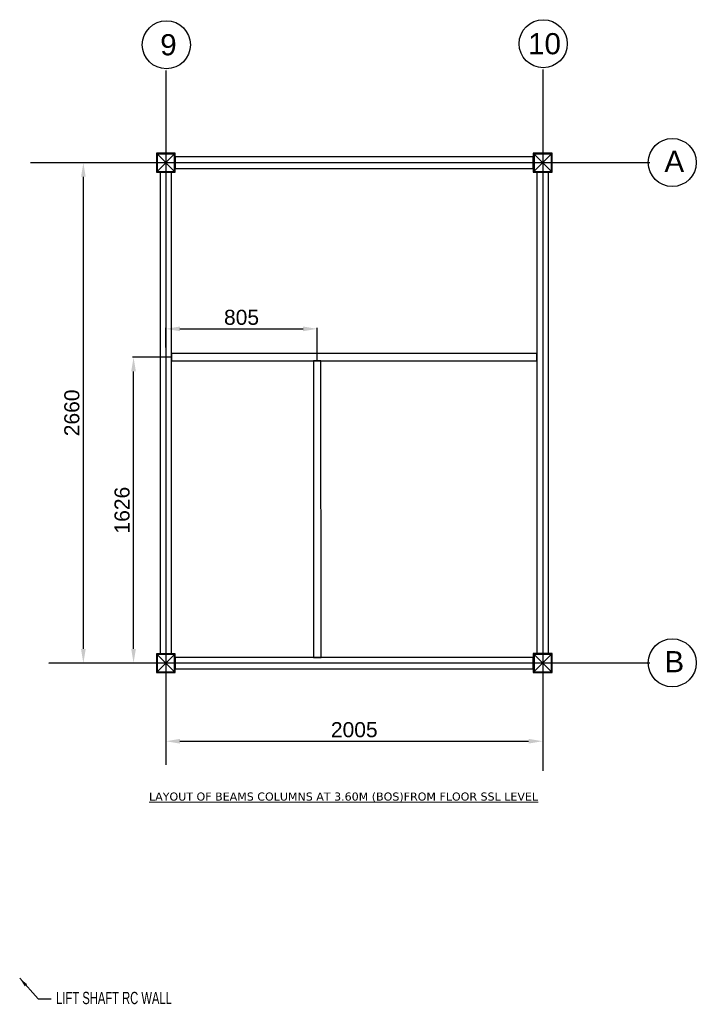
# Model space of a CAD drawing. Header units: millimetres. Extents: x -106827 to 92813, y -35754 to 7831.
# Tile 3 of 150: x -83328 to -79728, y -21167 to -15933. Entities that reach past the tile are written whole.
import ezdxf

# ---------------------------------------------------------------- set-up
doc = ezdxf.new("R2010")
doc.units = ezdxf.units.MM
doc.header["$PDMODE"] = 35
doc.linetypes.add('CENTER2', pattern=[1.125, 0.75, -0.125, 0.125, -0.125])
doc.layers.add('DIM', color=1, linetype='Continuous')
doc.layers.add('TEXT', color=7, linetype='Continuous', lineweight=5)
doc.styles.add('Annotative', font='verdana.ttf')
doc.styles.add('ARIAL', font='arial.ttf')
doc.styles.add('C-ARIAL', font='arial.ttf')
doc.styles.add('ROMANS', font='ARIALN.TTF', dxfattribs={"width": 0.75})
doc.dimstyles.new('50', dxfattribs={"dimscale": 50, "dimtxt": 2.5, "dimasz": 1.5, "dimexe": 1.25, "dimexo": 1, "dimgap": 0.8, "dimtad": 1, "dimdec": 0, "dimzin": 0, "dimdsep": 46, "dimtxsty": 'ROMANS', "dimblk1": 'ARCHTICK', "dimblk2": 'ARCHTICK', "dimsah": 1, "dimcen": 0, "dimdle": 1.25, "dimclrd": 1, "dimclre": 1, "dimclrt": 3, "dimadec": 0, "dimazin": 0, "dimtfac": 1, "dimtdec": 0, "dimtmove": 0, "dimatfit": 3, "dimfxl": 1, "dimtolj": 1, "dimtzin": 0, "dimarcsym": 0})
doc.dimstyles.new('S-20', dxfattribs={"dimtxt": 80, "dimasz": 75, "dimexe": 5, "dimexo": 5, "dimgap": 20, "dimtad": 1, "dimdec": 0, "dimzin": 0, "dimdsep": 46, "dimtxsty": 'ARIAL', "dimcen": 0.09, "dimdle": 100, "dimclrd": 8, "dimclre": 8, "dimclrt": 6, "dimadec": 0, "dimazin": 0, "dimtfac": 1, "dimtdec": 0, "dimtofl": 0, "dimtmove": 0, "dimatfit": 3, "dimfxl": 1, "dimtolj": 1, "dimtzin": 0, "dimlwd": -1, "dimarcsym": 0})

# ---------------------------------------------------------------- blocks, each defined once
blk = doc.blocks.new('_ArchTick')
at = {"color": 0, "linetype": 'ByBlock', "const_width": 0.15}
blk.add_lwpolyline([(-0.5, -0.5), (0.5, 0.5)], dxfattribs=at)
blk = doc.blocks.new('*D590')
at = {"color": 8, "lineweight": -2, "ltscale": 10}
for p, q in [((-82550.1, -19663), (-82550.1, -19773.5)), ((-80545.5, -19663), (-80545.5, -19773.5))]:
    blk.add_line(p, q, dxfattribs=at)
at = {"color": 8, "ltscale": 10}
blk.add_line((-82475.1, -19768.5), (-80620.5, -19768.5), dxfattribs=at)
at = {"color": 8}
for points in [[(-82475.1, -19756), (-82475.1, -19781), (-82550.1, -19768.5)], [(-80620.5, -19781), (-80620.5, -19756), (-80545.5, -19768.5)]]:
    blk.add_solid(points, dxfattribs=at)
at = {"layer": 'Defpoints', "color": 0}
for p in [(-82550.1, -19658), (-80545.5, -19658), (-80545.5, -19768.5)]:
    blk.add_point(p, dxfattribs=at)
at = {"color": 6, "insert": (-81547.8, -19707.6), "char_height": 80, "attachment_point": 5, "style": 'ARIAL'}
blk.add_mtext('\\A1;2005', dxfattribs=at)
blk = doc.blocks.new('*D591')
at = {"color": 8, "lineweight": -2, "ltscale": 10}
for p, q in [((-82905.8, -16693), (-82993.9, -16693)), ((-82905.8, -19352.8), (-82993.9, -19352.8))]:
    blk.add_line(p, q, dxfattribs=at)
at = {"color": 8, "ltscale": 10}
blk.add_line((-82988.9, -19277.8), (-82988.9, -16768), dxfattribs=at)
at = {"color": 8}
for points in [[(-82976.4, -16768), (-83001.4, -16768), (-82988.9, -16693)], [(-83001.4, -19277.8), (-82976.4, -19277.8), (-82988.9, -19352.8)]]:
    blk.add_solid(points, dxfattribs=at)
at = {"layer": 'Defpoints', "color": 0}
for p in [(-82988.9, -16693), (-82900.8, -16693), (-82900.8, -19352.8)]:
    blk.add_point(p, dxfattribs=at)
at = {"color": 6, "insert": (-83049.8, -18022.9), "char_height": 80, "attachment_point": 5, "rotation": 90, "style": 'ARIAL'}
blk.add_mtext('\\A1;2660', dxfattribs=at)
blk = doc.blocks.new('*D592')
at = {"color": 8, "lineweight": -2, "ltscale": 10}
for p, q in [((-82524.6, -17727.1), (-82726.9, -17727.1)), ((-82682.3, -19352.8), (-82726.9, -19352.8))]:
    blk.add_line(p, q, dxfattribs=at)
at = {"color": 8, "ltscale": 10}
blk.add_line((-82721.9, -19277.8), (-82721.9, -17802.1), dxfattribs=at)
at = {"color": 8}
for points in [[(-82709.4, -17802.1), (-82734.4, -17802.1), (-82721.9, -17727.1)], [(-82734.4, -19277.8), (-82709.4, -19277.8), (-82721.9, -19352.8)]]:
    blk.add_solid(points, dxfattribs=at)
at = {"layer": 'Defpoints', "color": 0}
for p in [(-82721.9, -17727.1), (-82519.6, -17727.1), (-82677.3, -19352.8)]:
    blk.add_point(p, dxfattribs=at)
at = {"color": 6, "insert": (-82782.7, -18540), "char_height": 80, "attachment_point": 5, "rotation": 90, "style": 'ARIAL'}
blk.add_mtext('\\A1;1626', dxfattribs=at)
blk = doc.blocks.new('*D593')
at = {"color": 8, "lineweight": -2, "ltscale": 10}
for p, q in [((-82550.1, -17675.9), (-82550.1, -17571.2)), ((-81744.9, -17741.9), (-81744.9, -17571.2))]:
    blk.add_line(p, q, dxfattribs=at)
at = {"color": 8, "ltscale": 10}
blk.add_line((-82475.1, -17576.2), (-81819.9, -17576.2), dxfattribs=at)
at = {"color": 8}
for points in [[(-82475.1, -17563.7), (-82475.1, -17588.7), (-82550.1, -17576.2)], [(-81819.9, -17588.7), (-81819.9, -17563.7), (-81744.9, -17576.2)]]:
    blk.add_solid(points, dxfattribs=at)
at = {"layer": 'Defpoints', "color": 0}
for p in [(-81744.9, -17576.2), (-82550.1, -17680.9), (-81744.9, -17746.9)]:
    blk.add_point(p, dxfattribs=at)
at = {"color": 6, "insert": (-82147.5, -17515.3), "char_height": 80, "attachment_point": 5, "style": 'ARIAL'}
blk.add_mtext('\\A1;805', dxfattribs=at)

msp = doc.modelspace()

# ---------------------------------------------------------------- linework, layer by layer
at = {"color": 252, "linetype": 'CENTER2'}
for p, q in [((-82550.1, -16203.2), (-82550.1, -19820)), ((-80545.5, -16197.7), (-80545.5, -19764.8)), ((-82550.1, -16315.4), (-82550.1, -19894.5)), ((-80545.5, -16280.6), (-80545.5, -19925.2)), ((-79975.1, -16693), (-83270.7, -16693)), ((-79975.1, -19352.8), (-83173.5, -19352.8))]:
    msp.add_line(p, q, dxfattribs=at)
at = {"ltscale": 10}
for p, q in [((-82600.1, -16743), (-82500.1, -16643)), ((-82500.1, -16743), (-82600.1, -16643)), ((-80595.5, -16743), (-80495.5, -16643)), ((-80495.5, -16743), (-80595.5, -16643)), ((-82600.1, -19403.5), (-82500.1, -19303.5)), ((-82500.1, -19403.5), (-82600.1, -19303.5)), ((-80595.5, -19402.8), (-80495.5, -19302.8)), ((-80495.5, -19402.8), (-80595.5, -19302.8))]:
    msp.add_line(p, q, dxfattribs=at)
at = {"color": 4, "ltscale": 10}
for points in [[(-82600.1, -16743), (-82500.1, -16743), (-82500.1, -16643), (-82600.1, -16643)], [(-80595.5, -16743), (-80495.5, -16743), (-80495.5, -16643), (-80595.5, -16643)], [(-82596.1, -16739), (-82504.1, -16739), (-82504.1, -16647), (-82596.1, -16647)], [(-80591.5, -16739), (-80499.5, -16739), (-80499.5, -16647), (-80591.5, -16647)], [(-82600.1, -19403.5), (-82500.1, -19403.5), (-82500.1, -19303.5), (-82600.1, -19303.5)], [(-82596.1, -19399.5), (-82504.1, -19399.5), (-82504.1, -19307.5), (-82596.1, -19307.5)], [(-80595.5, -19402.8), (-80495.5, -19402.8), (-80495.5, -19302.8), (-80595.5, -19302.8)], [(-80591.5, -19398.8), (-80499.5, -19398.8), (-80499.5, -19306.8), (-80591.5, -19306.8)]]:
    msp.add_lwpolyline(points, close=True, dxfattribs=at)
at = {"color": 3, "ltscale": 10}
for points in [[(-82500.1, -16662.5), (-82500.1, -16723.5), (-80595.5, -16723.5), (-80595.5, -16662.5)], [(-82580.6, -19303.5), (-82519.6, -19303.5), (-82519.6, -16743), (-82580.6, -16743)], [(-80576, -19302.8), (-80515, -19302.8), (-80515, -16743), (-80576, -16743)], [(-82500.1, -19323), (-82500.1, -19384), (-80595.5, -19384), (-80595.5, -19323)]]:
    msp.add_lwpolyline(points, close=True, dxfattribs=at)
at = {"color": 6, "ltscale": 10}
for points in [[(-82519.6, -17747.1), (-80576, -17746.5), (-80576, -17706.5), (-82519.6, -17707.1)], [(-81724.6, -19323), (-81724.9, -17746.9), (-81764.9, -17746.9), (-81764.6, -19323)]]:
    msp.add_lwpolyline(points, close=True, dxfattribs=at)
for centre in [(-82547.4, -16066), (-80542.8, -16060.4), (-79856.1, -16691.9), (-79856.1, -19351.7)]:
    msp.add_circle(centre, 127.8)

# ---------------------------------------------------------------- texts
at = {"color": 3, "style": 'C-ARIAL'}
for s, p in [('9', (-82580, -16122.1)), ('10', (-80623.2, -16116.5)), ('A', (-79897.9, -16742)), ('B', (-79897.9, -19401.8))]:
    msp.add_text(s, height=112.5, dxfattribs=at).set_placement(p)
at = {"layer": 'DIM', "color": 3, "style": 'ROMANS', "width": 0.8}
msp.add_text('LIFT SHAFT RC WALL', height=65, dxfattribs=at).set_placement((-83133.6, -21166))
at = {"layer": 'TEXT', "color": 6, "insert": (-82639.7, -20041.2), "char_height": 75, "attachment_point": 1, "style": 'Annotative'}
msp.add_mtext('{\\H0.571429x;\\L\\C7;LAYOUT OF BEAMS COLUMNS AT 3.60M (BOS)FROM FLOOR SSL LEVEL}', dxfattribs=at)

# ---------------------------------------------------------------- dimensions: what is measured, and where the dimension line sits
at = {"ltscale": 10}
for base, p1, p2, picture, middle in [((-82988.9, -16693), (-82900.8, -19352.8), (-82900.8, -16693), '*D591', (-83049.8, -18022.9)), ((-82721.9, -17727.1), (-82677.3, -19352.8), (-82519.6, -17727.1), '*D592', (-82782.7, -18540))]:
    dim = msp.add_linear_dim(base=base, p1=p1, p2=p2, angle=90, dimstyle='S-20', dxfattribs=at)
    dim.commit()
    dim.dimension.update_dxf_attribs({"geometry": picture, "text_midpoint": middle})
for base, p1, p2, picture, middle in [((-81744.9, -17576.2), (-82550.1, -17680.9), (-81744.9, -17746.9), '*D593', (-82147.5, -17515.3)), ((-80545.5, -19768.5), (-82550.1, -19658), (-80545.5, -19658), '*D590', (-81547.8, -19707.6))]:
    dim = msp.add_linear_dim(base=base, p1=p1, p2=p2, dimstyle='S-20', dxfattribs=at)
    dim.commit()
    dim.dimension.update_dxf_attribs({"geometry": picture, "text_midpoint": middle})

# ---------------------------------------------------------------- leaders
at = {"layer": 'DIM'}
msp.add_leader([(-83327.6, -21028.3), (-83229.9, -21138.6), (-83159.6, -21138.6)], dimstyle='50', override={"dimasz": 1, "dimgap": 0.8, "dimtad": 0, "dimfxl": 1, "dimarcsym": 1}, dxfattribs=at)

doc.saveas('drawing.dxf')
